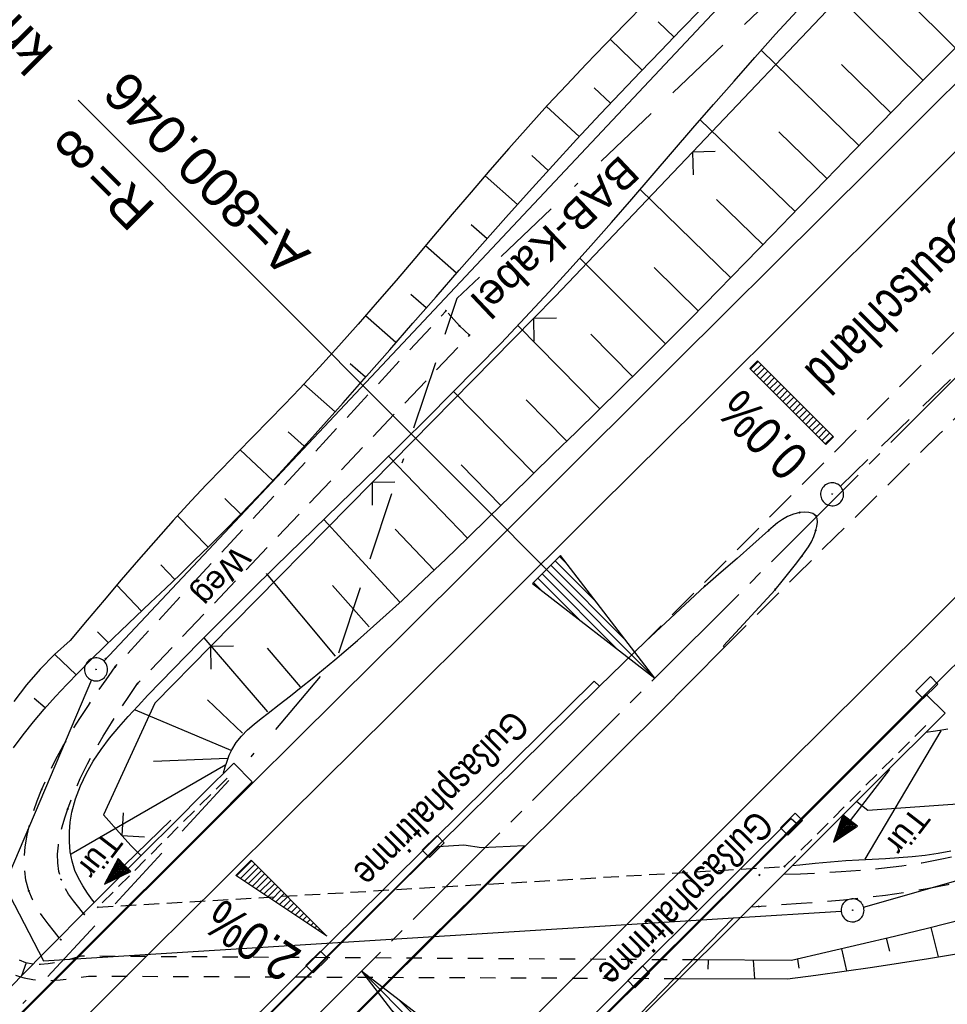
# Model space of a CAD drawing. Extents: x 510908 to 511586, y 472554 to 473315.
# Tile 19 of 34: x 511215 to 511275, y 472963 to 473027. Entities that reach past the tile are written whole.
import ezdxf
from ezdxf.enums import TextEntityAlignment as Align

# ---------------------------------------------------------------- set-up
doc = ezdxf.new("R2010")
doc.units = 0
doc.header["$LTSCALE"] = 10
doc.header["$MEASUREMENT"] = 0
for name, pattern in [('ACAD_ISO16W100', [73, 15, -6.5, 15, -6.5, 15, -7, 1, -7]), ('ACHSE', [5.5, 4, -0.5, 0.5, -0.5]), ('LT00', [0]), ('LT01', [0.2, 0.1, -0.1]), ('LT11', [0.3, 0.2, -0.1]), ('LT17', [0.15, 0.1, -0.05]), ('STRICHLINIE2', [0.375, 0.25, -0.125])]:
    doc.linetypes.add(name, pattern=pattern)
doc.layers.get('0').update_dxf_attribs({"linetype": 'LT00'})
for name, color, linetype in [('-AX-020', 250, 'ACHSE'), ('-EL-020', 250, 'LT00'), ('-Haltung', 182, 'STRICHLINIE2'), ('-QUE-20W', 11, 'LT00'), ('BAB-KABEL', 220, 'ACAD_ISO16W100'), ('BAB-KABEL_TEXT', 221, 'Continuous'), ('BRD', 255, 'Continuous'), ('DFK_AB_L', 21, 'LT00'), ('DFK_AB_P', 7, 'LT00'), ('DFK_KATASTER', 250, 'LT00'), ('DFK_TOPO-SYM', 252, 'LT00'), ('FELDWEG_TEXT', 1, 'Continuous'), ('MITTELSTREIFEN-Ü_LINIE', 250, 'LT11'), ('RINNE_TEXT', 11, 'Continuous'), ('TOR_TEXT', 11, 'Continuous'), ('V93_AFBR_BAB', 250, 'LT00'), ('V93_BOESCH', 250, 'LT00'), ('V93_BOSCHUNG', 250, 'LT00'), ('V93_BR_KAPPE', 30, 'LT00'), ('V93_BR_WID', 30, 'LT17'), ('V93_FELDWEG', 250, 'LT11'), ('V93_KA_PRUF', 182, 'LT00'), ('V93_LD_MARK', 250, 'LT00'), ('V93_MSUE', 1, 'LT00'), ('V93_PARK_MS', 1, 'LT00'), ('V93_RINNE', 182, 'LT00'), ('V93_SINKK', 182, 'LT00'), ('V93_TOR', 10, 'LT00'), ('V93_VERDECKT', 253, 'LT00'), ('V93_ZAUN', 40, 'LT00')]:
    doc.layers.add(name, color=color, linetype=linetype)
doc.styles.add('Arial', font='ARIAL.TTF')
doc.styles.add('Beschrift', font='ARIAL.TTF')

# ---------------------------------------------------------------- blocks, each defined once
blk = doc.blocks.new('SYMB7301')
at = {"color": 0, "linetype": 'ByBlock'}
for p, q in [((-0.128693, 0), (0, 0.128693)), ((0, -0.128693), (-0.128693, 0)), ((0, 0.128693), (0.128693, 0)), ((0.128693, 0), (0, -0.128693)), ((0.000059, -0.009738), (0.000059, 0.009897)), ((-0.00901, -0.004339), (-0.002225, -0.009749))]:
    blk.add_line(p, q, dxfattribs=at)
for points in [[(-0.002225, 0.009749), (-0.00901, 0.004339), (-0.00901, -0.004339)], [(0.01, 0), (0.006235, 0.007818), (-0.002225, 0.009749)], [(-0.002225, -0.009749), (0.006235, -0.007818), (0.01, 0)]]:
    blk.add_lwpolyline(points, dxfattribs=at)
blk = doc.blocks.new('SYMB0003')
at = {"color": 0, "linetype": 'ByBlock'}
for p, q in [((-0.015712, 0), (0.010166, 0.012015)), ((0, -0.021257), (-0.015712, 0)), ((0.010166, 0.012015), (0, -0.021257))]:
    blk.add_line(p, q, dxfattribs=at)
for points in [[(-0.031395, 0.499013), (-0.093691, 0.491144), (-0.154509, 0.475528), (-0.21289, 0.452414), (-0.267913, 0.422164), (-0.318712, 0.385257), (-0.364484, 0.342274), (-0.404509, 0.293893), (-0.438154, 0.240877), (-0.464888, 0.184062), (-0.484292, 0.124345), (-0.496058, 0.062667), (-0.5, 0)], [(0.5, 0), (0.496057, 0.062667), (0.484292, 0.124345), (0.464888, 0.184062), (0.438153, 0.240877), (0.404509, 0.293893), (0.364484, 0.342274), (0.318712, 0.385257), (0.267913, 0.422164), (0.21289, 0.452414), (0.154509, 0.475528), (0.093691, 0.491144), (0.031395, 0.499013), (-0.031395, 0.499013)], [(-0.5, 0), (-0.496058, -0.062667), (-0.484292, -0.124345), (-0.464888, -0.184062), (-0.438154, -0.240877), (-0.404509, -0.293893), (-0.364485, -0.342274), (-0.318712, -0.385257), (-0.267914, -0.422164), (-0.21289, -0.452414), (-0.154509, -0.475529), (-0.093691, -0.491144), (-0.031395, -0.499014), (0.031395, -0.499014)], [(0.031395, -0.499014), (0.093691, -0.491144), (0.154509, -0.475529), (0.21289, -0.452414), (0.267914, -0.422164), (0.318712, -0.385257), (0.364485, -0.342274), (0.404509, -0.293893), (0.438154, -0.240877), (0.464889, -0.184062), (0.484292, -0.124345), (0.496058, -0.062667), (0.5, 0)]]:
    blk.add_lwpolyline(points, dxfattribs=at)
blk = doc.blocks.new('SYMB0018')
at = {"color": 0, "linetype": 'ByBlock'}
for p, q in [((1, 0.13), (0, 0)), ((0.615385, 0.08), (1, 0.08)), ((0.923077, 0.12), (1, 0.12)), ((0.000669, 0), (1, 0)), ((0.307692, 0.04), (1, 0.04)), ((0.307692, -0.04), (1, -0.04)), ((0.615385, -0.08), (1, -0.08)), ((0.923077, -0.12), (1, -0.12))]:
    blk.add_line(p, q, dxfattribs=at)
blk.add_lwpolyline([(0, 0), (1, -0.13), (1, 0.13)], dxfattribs=at)
blk = doc.blocks.new('SYMB0011')
at = {"color": 0, "linetype": 'ByBlock'}
for p, q in [((0.5, 0), (-0.5, 0)), ((0, 0.5), (0, -0.5))]:
    blk.add_line(p, q, dxfattribs=at)
blk = doc.blocks.new('SYMB0070')
at = {"color": 0, "linetype": 'ByBlock'}
for p, q in [((-0.5, 0), (0.2, 0)), ((0.5, 0), (0.2, 0.1)), ((0.2, 0.1), (0.2, 0)), ((0.468, 0), (0.21, 0.086)), ((0.21, 0.086), (0.21, -0.086)), ((0.21, -0.086), (0.468, 0)), ((0.22, -0.072), (0.437, 0)), ((0.23, -0.058), (0.405, 0)), ((0.24, -0.045), (0.374, 0)), ((0.342, 0), (0.25, 0.031)), ((0.25, 0.031), (0.25, -0.031)), ((0.25, -0.031), (0.342, 0)), ((0.26, -0.017), (0.31, 0)), ((0.27, -0.003), (0.279, 0))]:
    blk.add_line(p, q, dxfattribs=at)
for points in [[(0.2, 0), (0.2, -0.1), (0.5, 0)], [(0.437, 0), (0.22, 0.072), (0.22, -0.072)], [(0.405, 0), (0.23, 0.058), (0.23, -0.058)], [(0.374, 0), (0.24, 0.045), (0.24, -0.045)], [(0.31, 0), (0.26, 0.017), (0.26, -0.017)], [(0.279, 0), (0.27, 0.003), (0.27, -0.003)]]:
    blk.add_lwpolyline(points, dxfattribs=at)
blk = doc.blocks.new('SYMB0024')
at = {"color": 0, "linetype": 'ByBlock'}
for p, q in [((-0.5, 0.5), (0, 0)), ((0, 0), (0.5, 0.5))]:
    blk.add_line(p, q, dxfattribs=at)
blk = doc.blocks.new('SYMB0652')
at = {"color": 0, "linetype": 'ByBlock'}
blk.add_lwpolyline([(-0.15, -0.075), (0.15, -0.075), (0.15, 0.075), (-0.15, 0.075), (-0.15, -0.075)], dxfattribs=at)

msp = doc.modelspace()

# ---------------------------------------------------------------- linework, layer by layer
at = {"layer": '-AX-020', "ltscale": 0.2, "flags": 128}
msp.add_lwpolyline([(511480.547, 473221.704), (511477.572, 473218.186), (511475.548, 473215.811), (511467.291, 473206.202), (511458.976, 473196.642), (511450.605, 473187.132), (511442.182, 473177.667), (511433.709, 473168.249), (511425.188, 473158.872), (511416.622, 473149.537), (511408.014, 473140.241), (511399.365, 473130.982), (511390.679, 473121.758), (511381.958, 473112.568), (511373.205, 473103.409), (511364.421, 473094.278), (511355.61, 473085.175), (511346.772, 473076.096), (511337.912, 473067.039), (511329.031, 473058.003), (511320.132, 473048.986), (511311.216, 473039.984), (511302.286, 473030.997), (511293.345, 473022.02), (511284.394, 473013.053), (511275.436, 473004.094), (511266.473, 472995.139), (511255.909, 472984.591), (511236.789, 472965.502), (511230.177, 472958.9), (511223.567, 472952.294), (511216.964, 472945.683), (511210.368, 472939.063), (511203.785, 472932.433), (511197.215, 472925.788), (511190.663, 472919.125), (511184.131, 472912.443), (511177.622, 472905.739), (511171.139, 472899.01), (511164.685, 472892.252), (511158.263, 472885.464), (511151.877, 472878.643), (511145.529, 472871.786), (511139.222, 472864.891), (511132.96, 472857.955), (511126.746, 472850.976), (511120.583, 472843.952), (511114.476, 472836.881), (511109.32, 472830.82), (511103.322, 472823.655), (511097.386, 472816.438), (511091.511, 472809.171), (511085.699, 472801.854), (511079.95, 472794.488), (511074.265, 472787.072), (511068.642, 472779.609), (511063.084, 472772.097), (511057.591, 472764.538), (511052.162, 472756.933), (511046.799, 472749.281), (511041.501, 472741.584), (511036.27, 472733.841), (511031.105, 472726.054), (511026.007, 472718.223), (511020.976, 472710.349), (511016.012, 472702.431), (511011.117, 472694.472), (511006.29, 472686.471), (511001.532, 472678.429), (510996.842, 472670.347), (510992.818, 472663.272)], dxfattribs=at)
at = {"layer": '-EL-020'}
msp.add_line((511252.376, 472988.129), (511218.314, 473022.247), dxfattribs=at)
at = {"layer": '-Haltung'}
msp.add_line((511267.996, 472997.095), (511295.284, 473023.569), dxfattribs=at)
at = {"layer": '-QUE-20W'}
for p, q in [((511262.628, 473005.226), (511262.132, 473004.731)), ((511262.344, 473004.519), (511262.84, 473005.014)), ((511263.052, 473004.801), (511262.556, 473004.307)), ((511262.768, 473004.094), (511263.264, 473004.589)), ((511263.476, 473004.377), (511262.98, 473003.882)), ((511263.192, 473003.67), (511263.688, 473004.165)), ((511263.9, 473003.952), (511263.404, 473003.458)), ((511263.616, 473003.246), (511264.112, 473003.74)), ((511264.324, 473003.528), (511263.829, 473003.033)), ((511264.041, 473002.821), (511264.536, 473003.316)), ((511264.748, 473003.104), (511264.253, 473002.609)), ((511264.465, 473002.397), (511264.96, 473002.891)), ((511265.172, 473002.679), (511264.677, 473002.184)), ((511264.889, 473001.972), (511265.384, 473002.467)), ((511265.596, 473002.255), (511265.101, 473001.76)), ((511265.313, 473001.548), (511265.808, 473002.042)), ((511266.02, 473001.83), (511265.525, 473001.335)), ((511265.737, 473001.123), (511266.232, 473001.618)), ((511266.444, 473001.406), (511265.949, 473000.911)), ((511266.161, 473000.699), (511266.656, 473001.193)), ((511266.868, 473000.981), (511266.373, 473000.486)), ((511266.585, 473000.274), (511267.08, 473000.769)), ((511267.292, 473000.557), (511266.797, 473000.062)), ((511267.009, 472999.85), (511267.504, 473000.344)), ((511229.622, 472972.682), (511228.639, 472971.7)), ((511228.894, 472971.53), (511229.834, 472972.469)), ((511230.046, 472972.257), (511229.148, 472971.36)), ((511229.402, 472971.191), (511230.258, 472972.045)), ((511230.47, 472971.832), (511229.657, 472971.021)), ((511229.911, 472970.851), (511230.682, 472971.62)), ((511230.894, 472971.408), (511230.166, 472970.681)), ((511230.42, 472970.511), (511231.106, 472971.195)), ((511231.318, 472970.983), (511230.675, 472970.341)), ((511230.929, 472970.171), (511231.53, 472970.771)), ((511231.742, 472970.558), (511231.183, 472970.001)), ((511231.438, 472969.831), (511231.954, 472970.346)), ((511232.166, 472970.134), (511231.692, 472969.661)), ((511231.947, 472969.491), (511232.377, 472969.922)), ((511232.589, 472969.709), (511232.201, 472969.321)), ((511232.455, 472969.152), (511232.801, 472969.497)), ((511233.013, 472969.285), (511232.71, 472968.982)), ((511232.964, 472968.812), (511233.225, 472969.072)), ((511233.437, 472968.86), (511233.219, 472968.642)), ((511233.473, 472968.472), (511233.649, 472968.648)), ((511233.861, 472968.435), (511233.728, 472968.302)), ((511233.982, 472968.132), (511234.073, 472968.223)), ((511234.285, 472968.011), (511234.236, 472967.962)), ((511234.491, 472967.792), (511234.497, 472967.798))]:
    msp.add_line(p, q, dxfattribs=at)
for points in [[(511262.1, 473004.764), (511262.595, 473005.258), (511267.542, 473000.306), (511267.047, 472999.811), (511262.1, 473004.764)], [(511228.592, 472971.732), (511229.583, 472972.721), (511234.528, 472967.767), (511228.592, 472971.732)]]:
    msp.add_lwpolyline(points, dxfattribs=at)
at = {"layer": 'BAB-KABEL', "ltscale": 0.03, "flags": 128}
msp.add_lwpolyline([(511460.403, 473237.199), (511450.631, 473224.7), (511393.065, 473164.53), (511363.017, 473132.866), (511308.517, 473076.446), (511275.572, 473040.359), (511243.006, 473009.331), (511235.22, 472986.054), (511231.03, 472981.056), (511075.99, 472813.106), (511070.243, 472807.304), (511057.801, 472797.513), (511038.028, 472769.96), (511010.695, 472730.526), (510983.876, 472687.185), (510977.212, 472675.277)], dxfattribs=at)
at = {"layer": 'DFK_AB_L'}
for p, q in [((511318.116, 473090.053), (511219.994, 472985.706)), ((511219.187, 472984.47), (511213.794, 472971.801)), ((511269.511, 472969.666), (511290.249, 472975.594)), ((511213.845, 472970.444), (511216.06, 472966.17)), ((511261.03, 472968.98), (511268.042, 472969.414)), ((511216.06, 472966.17), (511261.03, 472968.98))]:
    msp.add_line(p, q, dxfattribs=at)
at = {"layer": 'DFK_KATASTER'}
msp.add_line((511261.03, 472968.98), (511195.05, 472901.08), dxfattribs=at)
at = {"layer": 'MITTELSTREIFEN-Ü_LINIE', "flags": 128}
for points in [[(511359.822, 473092.378), (511346.747, 473078.92), (511332.503, 473064.433), (511315.065, 473046.86), (511298.292, 473030.033), (511281.561, 473013.296), (511255.324, 472987.003)], [(511260.453, 472986.6), (511261.621, 472987.781), (511262.79, 472988.961), (511263.963, 472990.137), (511265.206, 472991.372), (511266.452, 472992.603), (511267.701, 472993.832), (511271.071, 472997.156), (511274.436, 473000.486), (511277.795, 473003.821), (511281.151, 473007.16), (511284.504, 473010.502), (511287.902, 473013.893), (511291.298, 473017.285), (511294.693, 473020.677), (511298.089, 473024.07), (511301.486, 473027.461), (511304.281, 473030.25), (511307.076, 473033.038), (511309.87, 473035.828), (511312.662, 473038.621), (511315.449, 473041.417), (511318.232, 473044.218), (511320.713, 473046.725), (511323.19, 473049.235), (511325.664, 473051.747), (511328.138, 473054.261), (511330.611, 473056.775), (511333.086, 473059.287), (511335.564, 473061.796), (511337.624, 473063.878), (511339.685, 473065.959), (511341.745, 473068.041), (511343.801, 473070.127), (511345.851, 473072.219), (511347.893, 473074.319), (511349.925, 473076.429), (511351.34, 473077.911), (511352.751, 473079.397), (511354.163, 473080.882), (511355.576, 473082.366), (511356.995, 473083.844), (511358.422, 473085.314), (511359.859, 473086.773), (511361.31, 473088.219), (511362.778, 473089.648)]]:
    msp.add_lwpolyline(points, dxfattribs=at)
at = {"layer": 'V93_AFBR_BAB'}
for p, q in [((511255.324, 472987.003), (511259.153, 472990.577)), ((511265.144, 472975.132), (511273.557, 472983.566))]:
    msp.add_line(p, q, dxfattribs=at)
for points in [[(511229.736, 472977.803), (511232.509, 472980.55), (511235.281, 472983.298), (511239.683, 472987.67), (511244.081, 472992.046), (511248.476, 472996.425), (511251.415, 472999.357), (511254.354, 473002.288), (511257.294, 473005.218), (511260.501, 473008.409), (511263.71, 473011.598), (511266.92, 473014.786), (511270.128, 473017.975), (511273.335, 473021.166), (511276.687, 473024.508), (511280.036, 473027.852), (511283.382, 473031.199), (511286.728, 473034.547), (511290.073, 473037.895), (511293.544, 473041.37), (511297.015, 473044.845), (511300.484, 473048.322), (511303.951, 473051.801), (511307.414, 473055.284)], [(511307.26, 473016.696), (511304.8, 473014.229), (511302.337, 473011.766), (511299.869, 473009.308), (511297.396, 473006.855), (511294.915, 473004.41), (511292.427, 473001.972), (511290.368, 472999.968), (511288.305, 472997.968), (511286.24, 472995.97), (511284.174, 472993.972), (511282.111, 472991.973), (511280.051, 472989.97), (511277.996, 472987.961), (511275.95, 472985.944), (511274.753, 472984.756), (511273.557, 472983.566)], [(511260.453, 472986.6), (511260.372, 472986.689), (511263.748, 472990.35)], [(511247.474, 472973.653), (511249.644, 472975.804), (511251.812, 472977.957), (511253.978, 472980.112), (511256.141, 472982.27), (511258.3, 472984.432), (511260.453, 472986.6)], [(511177.496, 472925), (511180.776, 472928.371), (511184.061, 472931.738), (511187.35, 472935.1), (511190.641, 472938.46), (511193.936, 472941.817), (511197.268, 472945.208), (511200.604, 472948.595), (511203.943, 472951.979), (511207.288, 472955.356), (511210.64, 472958.728), (511213.311, 472961.405), (511215.986, 472964.078), (511218.663, 472966.75), (511221.341, 472969.42), (511224.018, 472972.091), (511226.878, 472974.947), (511229.736, 472977.803)], [(511199.494, 472925.454), (511204.983, 472931.042), (511209.016, 472935.133), (511213.056, 472939.217), (511217.101, 472943.296), (511221.15, 472947.371), (511225.767, 472952.007), (511230.389, 472956.637), (511235.018, 472961.261), (511238.129, 472964.362), (511241.243, 472967.46), (511244.358, 472970.557), (511247.474, 472973.653)]]:
    msp.add_lwpolyline(points, dxfattribs=at)
at = {"layer": 'V93_AFBR_BAB', "color": 2}
msp.add_lwpolyline([(511255.324, 472987.003), (511252.294, 472984.077)], dxfattribs=at)
at = {"layer": 'V93_BOESCH'}
for points in [[(511255.248, 473028.533), (511253.966, 473027.223), (511252.689, 473025.91), (511251.419, 473024.59), (511250.159, 473023.26), (511248.914, 473021.918), (511247.647, 473020.52), (511246.394, 473019.108), (511245.154, 473017.686), (511243.924, 473016.256), (511242.699, 473014.821), (511241.478, 473013.384), (511240.257, 473011.946), (511239.033, 473010.512), (511237.803, 473009.083), (511236.564, 473007.662), (511235.314, 473006.252), (511234.048, 473004.856), (511232.765, 473003.475), (511231.76, 473002.421), (511230.746, 473001.375), (511229.727, 473000.333), (511228.708, 472999.292), (511227.691, 472998.249), (511226.681, 472997.199), (511225.681, 472996.14), (511224.517, 472994.873), (511223.37, 472993.591), (511222.237, 472992.296), (511221.115, 472990.991), (511220.002, 472989.678), (511218.895, 472988.359), (511217.79, 472987.038), (511216.781, 472986.135), (511215.831, 472985.17), (511214.944, 472984.145), (511214.126, 472983.066)], [(511214.108, 472980.044), (511214.733, 472980.906), (511215.401, 472981.75), (511216.104, 472982.579), (511216.834, 472983.391), (511217.583, 472984.186), (511218.342, 472984.966), (511219.104, 472985.73), (511220.099, 472986.708), (511221.086, 472987.664), (511222.065, 472988.602), (511223.036, 472989.526), (511223.999, 472990.442), (511224.956, 472991.355), (511225.906, 472992.269), (511226.849, 472993.189), (511227.785, 472994.119), (511228.922, 472995.277), (511230.051, 472996.455), (511231.172, 472997.65), (511232.285, 472998.859), (511233.392, 473000.079), (511234.493, 473001.307), (511235.588, 473002.539), (511237.111, 473004.265), (511238.626, 473005.992), (511240.137, 473007.72), (511241.646, 473009.446), (511243.156, 473011.169), (511244.668, 473012.888), (511246.185, 473014.601), (511247.71, 473016.307), (511249.245, 473018.004), (511250.793, 473019.691), (511252.357, 473021.366), (511253.66, 473022.739), (511254.971, 473024.106), (511256.289, 473025.469), (511257.608, 473026.831), (511258.926, 473028.194)], [(511219.373, 472969.971), (511219.258, 472970.122), (511218.923, 472970.585), (511218.611, 472971.059), (511218.335, 472971.548), (511218.106, 472972.058), (511217.917, 472972.658), (511217.797, 472973.282), (511217.741, 472973.922), (511217.745, 472974.569), (511217.803, 472975.215), (511217.91, 472975.849), (511218.143, 472976.731), (511218.458, 472977.578), (511218.847, 472978.392), (511219.3, 472979.177), (511219.809, 472979.937), (511220.364, 472980.674), (511220.957, 472981.394), (511221.577, 472982.098), (511222.216, 472982.791), (511222.865, 472983.476), (511224.526, 472985.2), (511226.189, 472986.898), (511227.854, 472988.572), (511229.518, 472990.227), (511231.182, 472991.865), (511232.843, 472993.491), (511234.499, 472995.106), (511236.151, 472996.716), (511237.797, 472998.322), (511239.434, 472999.929), (511241.063, 473001.54), (511242.681, 473003.158), (511244.288, 473004.786), (511245.881, 473006.428), (511247.461, 473008.087), (511249.024, 473009.767), (511250.382, 473011.258), (511251.729, 473012.764), (511253.068, 473014.284), (511254.401, 473015.812), (511255.73, 473017.348), (511257.059, 473018.888), (511258.39, 473020.429), (511259.724, 473021.968), (511261.064, 473023.502), (511262.414, 473025.029), (511263.774, 473026.545), (511265.148, 473028.048)], [(511227.797, 472978.413), (511227.905, 472978.805), (511228.022, 472979.191), (511228.158, 472979.566), (511228.322, 472979.924), (511228.61, 472980.39), (511228.958, 472980.819), (511229.354, 472981.218), (511229.782, 472981.594), (511230.232, 472981.954), (511230.688, 472982.304), (511231.424, 472982.869), (511232.147, 472983.43), (511232.86, 472983.992), (511233.565, 472984.558), (511235.055, 472985.79), (511236.527, 472987.054), (511237.982, 472988.345), (511239.423, 472989.659), (511240.852, 472990.993), (511242.271, 472992.342), (511243.682, 472993.702), (511245.087, 472995.07), (511246.487, 472996.441), (511247.886, 472997.812), (511249.326, 472999.22), (511250.766, 473000.626), (511252.203, 473002.032), (511253.637, 473003.438), (511255.066, 473004.849), (511256.489, 473006.265), (511258.269, 473008.056), (511260.041, 473009.857), (511261.805, 473011.665), (511263.566, 473013.479), (511265.324, 473015.295), (511267.083, 473017.112), (511268.844, 473018.926), (511270.61, 473020.736), (511272.382, 473022.539), (511274.194, 473024.365), (511276.015, 473026.182)], [(511275.01, 472981.276), (511274.611, 472981.191), (511274.197, 472981.131), (511273.566, 472981.059)], [(511306.762, 472979.434), (511305.396, 472978.836), (511304.02, 472978.255), (511302.639, 472977.688), (511301.255, 472977.13), (511299.252, 472976.333), (511297.248, 472975.551), (511295.241, 472974.788), (511293.23, 472974.045), (511291.211, 472973.328), (511289.184, 472972.639), (511287.008, 472971.938), (511284.821, 472971.269), (511282.624, 472970.63), (511280.418, 472970.018), (511278.204, 472969.428), (511275.983, 472968.858), (511273.757, 472968.305), (511271.526, 472967.764), (511269.292, 472967.234), (511267.055, 472966.71), (511264.817, 472966.19), (511258.716, 472966.227)], [(511275.204, 472973.312), (511274.368, 472973.157), (511273.521, 472973.038), (511272.667, 472972.947), (511271.806, 472972.877), (511270.942, 472972.823), (511270.075, 472972.775), (511269.209, 472972.729), (511268.346, 472972.676), (511267.344, 472972.6), (511266.347, 472972.511), (511265.353, 472972.413), (511264.863, 472972.362)], [(511215.366, 472965.947), (511214.911, 472966.037), (511214.487, 472966.208)], [(511257.507, 472965.021), (511264.551, 472964.993), (511266.397, 472965.243), (511268.241, 472965.497), (511270.082, 472965.758), (511271.919, 472966.032), (511273.751, 472966.32), (511275.575, 472966.629)], [(511214.238, 472965.234), (511214.555, 472965.132)]]:
    msp.add_lwpolyline(points, dxfattribs=at)
at = {"layer": 'V93_BOSCHUNG'}
for p, q in [((511273.382, 473023.548), (511266.928, 473029.946)), ((511275.484, 473025.654), (511272.261, 473028.883)), ((511257.158, 473026.366), (511256.123, 473027.368)), ((511255.077, 473024.216), (511252.988, 473026.218)), ((511269.202, 473019.295), (511262.836, 473025.503)), ((511271.282, 473021.422), (511268.076, 473024.584)), ((511253.008, 473022.054), (511251.956, 473023.052)), ((511250.966, 473019.877), (511248.847, 473021.845)), ((511265.043, 473015.004), (511258.857, 473020.969)), ((511267.121, 473017.151), (511263.98, 473020.197)), ((511248.948, 473017.677), (511247.89, 473018.64)), ((511246.95, 473015.459), (511244.848, 473017.332)), ((511260.847, 473010.682), (511254.945, 473016.44)), ((511262.947, 473012.841), (511259.924, 473015.773)), ((511244.963, 473013.222), (511243.927, 473014.135)), ((511242.981, 473010.97), (511240.949, 473012.761)), ((511256.6, 473006.376), (511251.012, 473011.96)), ((511258.73, 473008.523), (511255.859, 473011.357)), ((511241.005, 473008.713), (511240.004, 473009.595)), ((511239.03, 473006.454), (511237.042, 473008.207)), ((511252.308, 473002.134), (511246.969, 473007.567)), ((511254.456, 473004.245), (511251.733, 473006.999)), ((511237.052, 473004.199), (511236.052, 473005.08)), ((511235.061, 473001.945), (511233.028, 473003.756)), ((511248.017, 472997.94), (511242.786, 473003.263)), ((511250.162, 473000.037), (511247.526, 473002.72)), ((511233.049, 472999.7), (511232.006, 473000.649)), ((511231.007, 472997.472), (511228.88, 472999.468)), ((511243.702, 472993.721), (511238.552, 472999.062)), ((511245.866, 472995.832), (511243.269, 472998.492)), ((511228.92, 472995.275), (511227.866, 472996.306)), ((511226.786, 472993.127), (511224.785, 472995.168)), ((511239.29, 472989.536), (511234.317, 472994.928)), ((511241.513, 472991.618), (511238.973, 472994.304)), ((511224.613, 472991.027), (511223.705, 472991.983)), ((511235.086, 472986.017), (511230.58, 472991.412)), ((511222.44, 472988.959), (511220.828, 472990.654)), ((511237.292, 472987.924), (511234.896, 472990.625)), ((511220.284, 472986.888), (511219.58, 472987.612)), ((511230.675, 472982.39), (511226.522, 472987.211)), ((511218.178, 472984.8), (511216.783, 472986.137)), ((511232.806, 472984.035), (511230.663, 472986.54)), ((511216.171, 472982.654), (511215.451, 472983.266)), ((511229.03, 472981.007), (511226.746, 472983.183)), ((511228.282, 472979.885), (511222.047, 472982.511)), ((511274.539, 472981.157), (511269.595, 472972.785)), ((511227.945, 472978.951), (511217.85, 472973.118)), ((511228.057, 472979.362), (511223.222, 472979.154)), ((511273.892, 472968.338), (511274.374, 472966.423)), ((511270.987, 472967.636), (511271.188, 472966.793)), ((511268.073, 472966.948), (511268.406, 472965.52)), ((511259.368, 472966.223), (511259.365, 472965.618)), ((511262.322, 472966.205), (511262.407, 472965.001)), ((511265.2, 472966.279), (511265.286, 472965.691)), ((511214.922, 472966.034), (511214.612, 472965.19))]:
    msp.add_line(p, q, dxfattribs=at)
at = {"layer": 'V93_BR_KAPPE'}
for p, q in [((511273.619, 472983.512), (511274.824, 472982.317)), ((511228.459, 472979.051), (511229.659, 472977.825))]:
    msp.add_line(p, q, dxfattribs=at)
for points in [[(511216.774, 472926.595), (511220.873, 472930.739), (511224.977, 472934.876), (511229.087, 472939.009), (511235.827, 472945.769), (511242.578, 472952.519), (511245.848, 472955.782), (511249.119, 472959.044), (511252.391, 472962.305), (511255.662, 472965.567), (511260.154, 472970.051), (511264.643, 472974.537), (511269.132, 472979.024), (511273.619, 472983.512)], [(511274.824, 472982.317), (511270.352, 472977.847), (511265.88, 472973.377), (511261.405, 472968.91), (511256.929, 472964.444), (511253.596, 472961.122), (511250.262, 472957.801), (511246.929, 472954.478), (511243.599, 472951.153), (511240.274, 472947.827), (511236.953, 472944.497), (511233.634, 472941.165), (511230.317, 472937.83), (511226.988, 472934.479), (511223.661, 472931.126), (511220.338, 472927.769), (511217.019, 472924.408)], [(511176.182, 472926.17), (511179.491, 472929.579), (511182.804, 472932.984), (511186.121, 472936.384), (511189.445, 472939.778), (511192.774, 472943.167), (511196.081, 472946.521), (511199.394, 472949.869), (511202.71, 472953.213), (511206.029, 472956.555), (511209.349, 472959.896), (511212.679, 472963.246), (511216.011, 472966.596), (511219.345, 472969.942), (511222.683, 472973.285), (511224.607, 472975.208), (511226.533, 472977.13), (511228.459, 472979.051)], [(511229.659, 472977.825), (511226.834, 472974.998), (511224.008, 472972.173), (511221.335, 472969.504), (511218.661, 472966.835), (511215.987, 472964.166), (511213.315, 472961.496), (511210.645, 472958.823), (511205.045, 472953.194), (511199.46, 472947.55), (511193.891, 472941.891), (511190.604, 472938.537), (511187.322, 472935.179), (511184.043, 472931.818), (511180.768, 472928.453), (511177.495, 472925.085)], [(511241.774, 472973.607), (511239.331, 472971.18), (511236.889, 472968.752), (511234.448, 472966.323), (511232.009, 472963.892), (511228.562, 472960.449), (511225.12, 472957.001), (511221.682, 472953.549), (511218.247, 472950.094), (511210.181, 472941.957), (511202.131, 472933.803), (511198.026, 472929.632), (511193.926, 472925.455)], [(511199.461, 472925.495), (511204.952, 472931.086), (511208.17, 472934.35), (511211.393, 472937.61), (511214.619, 472940.866), (511217.848, 472944.12), (511221.079, 472947.371), (511224.546, 472950.856), (511228.015, 472954.338), (511231.487, 472957.817), (511234.963, 472961.292), (511238.07, 472964.39), (511241.179, 472967.485), (511244.291, 472970.578), (511247.403, 472973.67)], [(511247.403, 472973.67), (511244.605, 472973.531), (511243.443, 472973.714), (511241.774, 472973.607)]]:
    msp.add_lwpolyline(points, dxfattribs=at)
at = {"layer": 'V93_BR_WID'}
msp.add_lwpolyline([(511228.018, 472978.072), (511219.605, 472969.665), (511264.361, 472972.31), (511273.892, 472981.833)], dxfattribs=at)
at = {"layer": 'V93_FELDWEG', "flags": 128}
for points in [[(511264.307, 472971.807), (511265.388, 472971.846), (511266.717, 472971.906), (511268.044, 472971.982), (511269.367, 472972.08), (511270.686, 472972.206), (511272, 472972.365), (511273.307, 472972.563), (511274.609, 472972.806), (511275.902, 472973.098), (511277.288, 472973.474), (511278.66, 472973.913), (511280.012, 472974.415), (511281.341, 472974.977), (511282.641, 472975.599), (511283.907, 472976.279), (511285.136, 472977.017), (511286.323, 472977.81), (511287.459, 472978.653), (511288.551, 472979.546), (511289.606, 472980.484), (511290.625, 472981.463), (511291.614, 472982.476), (511292.577, 472983.521), (511293.517, 472984.593), (511294.439, 472985.686), (511295.346, 472986.797), (511296.242, 472987.92), (511297.133, 472989.051), (511298.02, 472990.185), (511298.91, 472991.318), (511299.805, 472992.445), (511300.71, 472993.561), (511301.629, 472994.662), (511302.787, 472995.996), (511303.969, 472997.304), (511305.172, 472998.588), (511306.394, 472999.851), (511307.63, 473001.099), (511308.879, 473002.332), (511310.137, 473003.556), (511311.401, 473004.774), (511312.669, 473005.988), (511315.15, 473008.364), (511317.633, 473010.739), (511320.12, 473013.112), (511322.61, 473015.482), (511325.106, 473017.847), (511327.607, 473020.207), (511330.116, 473022.559), (511332.634, 473024.901), (511335.16, 473027.234), (511338.573, 473030.35), (511342.003, 473033.447), (511345.45, 473036.524), (511348.913, 473039.583), (511352.391, 473042.625), (511355.883, 473045.652), (511359.387, 473048.665), (511362.904, 473051.664), (511366.432, 473054.652), (511368.204, 473056.146), (511369.977, 473057.641), (511371.747, 473059.137), (511373.513, 473060.639), (511375.272, 473062.148), (511377.022, 473063.667), (511378.76, 473065.198), (511380.484, 473066.745), (511382.192, 473068.308), (511383.923, 473069.932), (511385.632, 473071.578), (511387.318, 473073.248), (511388.978, 473074.945), (511390.609, 473076.671), (511392.211, 473078.426), (511393.78, 473080.212), (511395.316, 473082.032), (511396.814, 473083.888), (511398.275, 473085.78), (511398.988, 473086.736), (511399.696, 473087.696), (511400.405, 473088.654), (511401.119, 473089.605), (511401.845, 473090.544), (511402.586, 473091.464), (511403.349, 473092.361), (511404.139, 473093.228), (511404.961, 473094.06), (511405.875, 473094.903), (511406.827, 473095.706), (511407.811, 473096.473), (511408.824, 473097.21), (511409.86, 473097.921), (511410.915, 473098.613), (511411.984, 473099.29), (511413.063, 473099.958), (511414.147, 473100.622), (511415.232, 473101.286), (511416.312, 473101.957), (511417.383, 473102.639), (511418.44, 473103.338), (511419.838, 473104.313), (511421.206, 473105.324), (511422.547, 473106.366), (511423.865, 473107.437), (511425.162, 473108.532), (511426.441, 473109.647), (511427.707, 473110.779), (511428.962, 473111.923), (511430.209, 473113.075), (511431.452, 473114.233), (511433.515, 473116.161), (511435.572, 473118.094), (511437.623, 473120.033), (511439.665, 473121.98), (511441.697, 473123.937), (511443.717, 473125.907), (511445.722, 473127.891), (511448.03, 473130.211), (511450.317, 473132.551), (511452.588, 473134.908), (511454.842, 473137.281), (511457.083, 473139.668), (511459.311, 473142.066), (511461.528, 473144.474), (511463.736, 473146.889), (511465.938, 473149.311), (511468.693, 473152.355), (511471.442, 473155.405), (511474.186, 473158.459), (511476.926, 473161.516), (511479.665, 473164.575), (511482.403, 473167.636), (511485.143, 473170.697), (511487.886, 473173.758), (511490.634, 473176.818), (511493.389, 473179.875), (511495.281, 473181.969), (511497.174, 473184.063), (511499.067, 473186.158), (511500.957, 473188.256), (511502.842, 473190.358), (511504.719, 473192.466), (511506.587, 473194.581), (511508.442, 473196.704), (511510.28, 473198.833)], [(511512.016, 473197.497), (511511.132, 473196.464), (511509.168, 473194.195), (511507.189, 473191.936), (511505.199, 473189.685), (511503.199, 473187.442), (511501.192, 473185.204), (511499.18, 473182.97), (511497.166, 473180.741), (511495.15, 473178.514), (511491.679, 473174.677), (511488.212, 473170.844), (511484.748, 473167.014), (511481.285, 473163.186), (511477.823, 473159.359), (511474.361, 473155.534), (511470.896, 473151.71), (511467.429, 473147.886), (511465.448, 473145.703), (511463.464, 473143.523), (511461.475, 473141.347), (511459.479, 473139.176), (511457.474, 473137.014), (511455.459, 473134.862), (511453.431, 473132.722), (511451.39, 473130.597), (511449.332, 473128.487), (511447.256, 473126.396), (511445.408, 473124.567), (511443.547, 473122.751), (511441.674, 473120.946), (511439.792, 473119.15), (511437.902, 473117.361), (511436.008, 473115.577), (511434.11, 473113.795), (511432.211, 473112.012), (511431.101, 473110.97), (511429.987, 473109.932), (511428.868, 473108.901), (511427.738, 473107.881), (511426.596, 473106.876), (511425.437, 473105.891), (511424.259, 473104.93), (511423.057, 473103.996), (511421.829, 473103.095), (511420.572, 473102.228), (511419.281, 473101.402), (511418.276, 473100.802), (511417.256, 473100.221), (511416.224, 473099.655), (511415.187, 473099.098), (511414.148, 473098.543), (511413.114, 473097.986), (511412.088, 473097.421), (511411.077, 473096.842), (511410.085, 473096.244), (511409.118, 473095.621), (511408.179, 473094.967), (511407.275, 473094.278), (511406.41, 473093.546), (511405.589, 473092.768), (511404.909, 473092.044), (511404.262, 473091.285), (511403.643, 473090.495), (511403.048, 473089.679), (511402.471, 473088.843), (511401.909, 473087.991), (511401.355, 473087.128), (511400.806, 473086.26), (511400.256, 473085.39), (511399.701, 473084.525), (511398.349, 473082.508), (511396.942, 473080.539), (511395.486, 473078.617), (511393.982, 473076.738), (511392.433, 473074.901), (511390.844, 473073.102), (511389.216, 473071.34), (511387.554, 473069.612), (511385.859, 473067.916), (511384.136, 473066.248), (511382.432, 473064.65), (511380.706, 473063.073), (511378.96, 473061.517), (511377.199, 473059.979), (511375.423, 473058.454), (511373.636, 473056.942), (511371.841, 473055.439), (511370.04, 473053.942), (511368.236, 473052.45), (511365.572, 473050.248), (511362.908, 473048.047), (511360.247, 473045.844), (511357.591, 473043.637), (511354.94, 473041.424), (511352.297, 473039.203), (511349.664, 473036.971), (511347.041, 473034.726), (511344.432, 473032.466), (511341.837, 473030.19), (511339.259, 473027.895), (511336.699, 473025.578), (511334.423, 473023.485), (511332.16, 473021.374), (511329.91, 473019.25), (511327.67, 473017.115), (511325.439, 473014.971), (511323.215, 473012.82), (511320.996, 473010.665), (511318.78, 473008.508), (511316.566, 473006.353), (511314.351, 473004.2), (511313.095, 473002.981), (511311.841, 473001.761), (511310.591, 473000.537), (511309.348, 472999.304), (511308.114, 472998.061), (511306.893, 472996.803), (511305.685, 472995.528), (511304.495, 472994.232), (511303.324, 472992.913), (511302.378, 472991.81), (511301.442, 472990.693), (511300.514, 472989.567), (511299.59, 472988.437), (511298.666, 472987.306), (511297.739, 472986.181), (511296.804, 472985.065), (511295.858, 472983.963), (511294.897, 472982.88), (511293.918, 472981.819), (511292.917, 472980.787), (511291.889, 472979.787), (511290.833, 472978.824), (511289.743, 472977.903), (511288.616, 472977.028), (511287.449, 472976.203), (511286.179, 472975.398), (511284.865, 472974.653), (511283.513, 472973.968), (511282.128, 472973.343), (511280.714, 472972.776), (511279.276, 472972.269), (511277.821, 472971.82), (511276.352, 472971.428), (511275.006, 472971.121), (511273.653, 472970.856), (511272.296, 472970.63), (511270.933, 472970.436), (511269.567, 472970.272), (511268.197, 472970.131), (511266.825, 472970.009), (511265.45, 472969.902), (511264.074, 472969.804), (511262.172, 472969.675)], [(511217.084, 472967.673), (511216.763, 472968.063), (511216.357, 472968.575), (511215.975, 472969.095), (511215.63, 472969.625), (511215.334, 472970.171), (511215.098, 472970.736), (511214.913, 472971.421), (511214.818, 472972.13), (511214.804, 472972.859), (511214.863, 472973.602), (511214.986, 472974.352), (511215.163, 472975.105), (511215.386, 472975.855), (511215.646, 472976.597), (511215.934, 472977.323), (511216.372, 472978.312), (511216.843, 472979.265), (511217.343, 472980.187), (511217.868, 472981.083), (511218.414, 472981.957), (511218.977, 472982.814), (511219.553, 472983.657), (511220.136, 472984.491), (511220.724, 472985.321), (511242.298, 473008.524)], [(511243.832, 473006.941), (511243.177, 473007.544), (511242.298, 473008.524)], [(511218.666, 472969.26), (511218.351, 472969.638), (511218.006, 472970.075), (511217.691, 472970.521), (511217.42, 472970.982), (511217.208, 472971.461), (511217.058, 472971.996), (511216.984, 472972.553), (511216.977, 472973.126), (511217.028, 472973.711), (511217.127, 472974.303), (511217.268, 472974.896), (511217.44, 472975.486), (511217.635, 472976.068), (511218.023, 472977.083), (511218.454, 472978.059), (511218.92, 472979.003), (511219.417, 472979.918), (511219.94, 472980.81), (511220.484, 472981.683), (511221.044, 472982.541), (511221.614, 472983.391), (511222.189, 472984.235), (511243.832, 473006.941)]]:
    msp.add_lwpolyline(points, dxfattribs=at)
at = {"layer": 'V93_LD_MARK'}
for points in [[(511179.74, 472923.142), (511184.051, 472927.554), (511188.372, 472931.954), (511192.703, 472936.346), (511197.043, 472940.729), (511201.391, 472945.104), (511205.745, 472949.473), (511210.106, 472953.835), (511214.471, 472958.193), (511218.84, 472962.547), (511223.213, 472966.898), (511227.587, 472971.247), (511231.962, 472975.595), (511238.685, 472982.275), (511245.407, 472988.956), (511252.128, 472995.637), (511258.848, 473002.32), (511265.564, 473009.006), (511272.278, 473015.695), (511278.987, 473022.388), (511285.692, 473029.085)], [(511309.148, 473023.562), (511302.688, 473017.068), (511296.221, 473010.582), (511289.747, 473004.103), (511284.709, 472999.069), (511279.668, 472994.038), (511274.624, 472989.009), (511269.58, 472983.981), (511264.535, 472978.954), (511259.49, 472973.927), (511254.446, 472968.898), (511249.405, 472963.867), (511244.366, 472958.834), (511239.33, 472953.797), (511234.299, 472948.756), (511229.272, 472943.71), (511224.252, 472938.658), (511219.238, 472933.599), (511214.232, 472928.532), (511209.234, 472923.457)]]:
    msp.add_lwpolyline(points, dxfattribs=at)
at = {"layer": 'V93_PARK_MS'}
msp.add_lwpolyline([(511263.748, 472990.35), (511264.197, 472990.9), (511264.641, 472991.449), (511265.074, 472991.997), (511265.493, 472992.544), (511265.711, 472992.841), (511265.917, 472993.147), (511266.105, 472993.471), (511266.269, 472993.824), (511266.402, 472994.213), (511266.465, 472994.48), (511266.496, 472994.744), (511266.477, 472994.984), (511266.391, 472995.178), (511266.205, 472995.32), (511265.948, 472995.393), (511265.651, 472995.409), (511265.345, 472995.382), (511264.931, 472995.286), (511264.559, 472995.134), (511264.22, 472994.939), (511263.906, 472994.712), (511263.609, 472994.463), (511263.319, 472994.204), (511262.295, 472993.291), (511261.261, 472992.386), (511260.219, 472991.486), (511259.174, 472990.588)], dxfattribs=at)
at = {"layer": 'V93_RINNE'}
for p, q in [((511252.294, 472984.077), (511251.943, 472984.391)), ((511241.819, 472973.721), (511252.294, 472984.077)), ((511264.783, 472975.452), (511265.144, 472975.132))]:
    msp.add_line(p, q, dxfattribs=at)
for points in [[(511251.943, 472984.391), (511248.454, 472980.946), (511244.965, 472977.5), (511241.478, 472974.052), (511238.175, 472970.782), (511234.875, 472967.509), (511231.58, 472964.231), (511228.815, 472961.471), (511226.054, 472958.708), (511223.295, 472955.942), (511220.539, 472953.174), (511217.783, 472950.405), (511214.552, 472947.156), (511211.322, 472943.906), (511208.095, 472940.653), (511204.873, 472937.396), (511201.656, 472934.133), (511198.383, 472930.8), (511195.117, 472927.462), (511191.855, 472924.118)], [(511215.531, 472926.146), (511218.835, 472929.485), (511222.143, 472932.821), (511225.455, 472936.152), (511228.769, 472939.482), (511233.252, 472943.982), (511237.738, 472948.478), (511242.227, 472952.972), (511246.595, 472957.337), (511250.967, 472961.699), (511255.341, 472966.058), (511258.488, 472969.19), (511261.635, 472972.321), (511264.783, 472975.452)], [(511215.864, 472925.759), (511219.168, 472929.098), (511222.476, 472932.434), (511225.788, 472935.765), (511229.102, 472939.095), (511233.585, 472943.595), (511238.071, 472948.091), (511242.56, 472952.585), (511246.928, 472956.95), (511251.3, 472961.312), (511255.674, 472965.671), (511258.821, 472968.803), (511261.968, 472971.934), (511265.144, 472975.132)], [(511241.819, 472973.721), (511239.299, 472971.21), (511236.857, 472968.782), (511234.416, 472966.353), (511231.977, 472963.922), (511228.53, 472960.479), (511225.088, 472957.031), (511221.65, 472953.579), (511218.215, 472950.124), (511210.149, 472941.987), (511202.099, 472933.833), (511197.994, 472929.662), (511193.894, 472925.485)]]:
    msp.add_lwpolyline(points, dxfattribs=at)
at = {"layer": 'V93_VERDECKT', "linetype": 'LT01', "flags": 128}
for points in [[(511258.716, 472966.227), (511218.506, 472966.471), (511217.957, 472966.316), (511217.412, 472966.172), (511216.876, 472966.052), (511216.354, 472965.966), (511215.849, 472965.928), (511215.367, 472965.947), (511215.366, 472965.947)], [(511214.555, 472965.132), (511214.79, 472965.056), (511215.36, 472964.947), (511215.944, 472964.895), (511216.54, 472964.893), (511217.146, 472964.929), (511217.759, 472964.995), (511218.377, 472965.08), (511218.998, 472965.175), (511257.507, 472965.021)]]:
    msp.add_lwpolyline(points, dxfattribs=at)
at = {"layer": 'V93_ZAUN'}
for p, q in [((511268.694, 473029.748), (511258.36, 473018.875)), ((511248.001, 473008.027), (511237.474, 472997.342)), ((511237.474, 472997.342), (511226.946, 472986.657))]:
    msp.add_line(p, q, dxfattribs=at)
for points in [[(511258.36, 473018.875), (511249.403, 473009.449), (511248.001, 473008.027)], [(511226.946, 472986.657), (511223.31, 472982.966), (511219.968, 472975.681), (511221.166, 472974.332)], [(511269.064, 472976.559), (511269.789, 472975.993), (511276.229, 472976.436)], [(511221.166, 472974.332), (511221.765, 472973.659), (511222.414, 472973.016)]]:
    msp.add_lwpolyline(points, dxfattribs=at)

# ---------------------------------------------------------------- block references
at = {"layer": '-EL-020', "yscale": 10, "zscale": 10}
for p, xscale, rotation in [((511255.909, 472984.591), 9.999999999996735, 134.9547900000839), ((511236.789, 472965.502), 10.00000000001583, 314.9547799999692)]:
    msp.add_blockref('SYMB0018', p, dxfattribs=dict(at, xscale=xscale, rotation=rotation))
at = {"layer": 'DFK_AB_P', "xscale": 1.499999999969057, "yscale": 1.5, "zscale": 1.5, "rotation": 251.2881100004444}
for p in [(511219.48, 472985.16), (511268.79, 472969.46)]:
    msp.add_blockref('SYMB0003', p, dxfattribs=at)
at = {"layer": 'DFK_TOPO-SYM', "xscale": 0.1, "yscale": 0.1, "zscale": 0.1, "rotation": 359.99968}
msp.add_blockref('SYMB7301', (511220.08, 472985.89), dxfattribs=at)
at = {"layer": 'V93_BR_WID', "xscale": 0.1000000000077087, "yscale": 0.1000000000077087, "zscale": 0.1, "rotation": 232.4313122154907}
for p in [(511264.361, 472972.31), (511219.605, 472969.665)]:
    msp.add_blockref('SYMB0011', p, dxfattribs=at)
at = {"layer": 'V93_FELDWEG', "xscale": 0.1000000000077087, "yscale": 0.1000000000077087, "zscale": 0.1, "rotation": 232.4313122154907}
for p in [(511242.298, 473008.524), (511243.177, 473007.544), (511243.832, 473006.941), (511220.724, 472985.321), (511222.189, 472984.235), (511215.934, 472977.323), (511217.635, 472976.068), (511217.207, 472971.461), (511262.725, 472971.754), (511215.098, 472970.736), (511262.698, 472969.711), (511218.711, 472969.206), (511217.182, 472967.555)]:
    msp.add_blockref('SYMB0011', p, dxfattribs=at)
at = {"layer": 'V93_KA_PRUF', "xscale": 1.499999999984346, "yscale": 1.5, "zscale": 1.5, "rotation": 232.4313115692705}
msp.add_blockref('SYMB0003', (511267.458, 472996.573), dxfattribs=at)
at = {"layer": 'V93_MSUE', "xscale": 0.1000000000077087, "yscale": 0.1000000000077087, "zscale": 0.1, "rotation": 232.4313122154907}
for p in [(511265.345, 472995.382), (511266.391, 472995.178), (511263.319, 472994.204), (511266.402, 472994.213), (511265.493, 472992.544), (511259.153, 472990.577), (511259.174, 472990.588), (511263.748, 472990.35)]:
    msp.add_blockref('SYMB0011', p, dxfattribs=at)
at = {"layer": 'V93_SINKK', "yscale": 4.5, "zscale": 4.5}
for p, xscale, rotation in [((511273.639, 472983.972), 4.499999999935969, 44.77875563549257), ((511264.81, 472975.071), 4.499999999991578, 224.8428247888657), ((511241.463, 472973.614), 4.499999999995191, 224.7090337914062), ((511233.865, 472966.094), 4.499999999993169, 224.8518031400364), ((511254.849, 472965.135), 4.499999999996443, 224.8976293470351)]:
    msp.add_blockref('SYMB0652', p, dxfattribs=dict(at, xscale=xscale, rotation=rotation))
at = {"layer": 'V93_TOR', "zscale": 6}
for p, xscale, yscale, rotation in [((511269.37, 472976.27), 6.000000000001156, 6.000000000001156, 232.4313121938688), ((511222.193, 472973.245), 5.999999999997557, 5.999999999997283, 223.9912327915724)]:
    msp.add_blockref('SYMB0070', p, dxfattribs=dict(at, xscale=xscale, yscale=yscale, rotation=rotation))
at = {"layer": 'V93_ZAUN', "yscale": 2.100000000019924, "zscale": 2.1}
for p, xscale, rotation in [((511258.36, 473018.875), 2.099999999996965, 226.4580021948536), ((511248.001, 473008.027), 2.10000000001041, 225.4268821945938), ((511237.474, 472997.342), 2.10000000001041, 225.4268821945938), ((511226.946, 472986.657), 2.10000000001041, 225.4268821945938), ((511221.166, 472974.332), 2.100000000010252, 311.6206721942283)]:
    msp.add_blockref('SYMB0024', p, dxfattribs=dict(at, xscale=xscale, rotation=rotation))

# ---------------------------------------------------------------- texts
at = {"layer": '-EL-020', "style": 'Arial'}
for s, rotation, p in [(' km 152+349.337', -225.04521, (511217.513, 473024.819)), ('A=800.046', -225.04521, (511233.555, 473012.291)), ('8', 224.95479, (511217.936, 473020.602)), ('R=', -225.04521, (511223.459, 473015.325))]:
    msp.add_text(s, height=2.5, rotation=rotation, dxfattribs=at).set_placement(p)
at = {"layer": '-QUE-20W', "style": 'Beschrift', "width": 0.8}
for s, rotation, p in [('0.0%%%', -225.03162, (511266.072, 472999.067)), ('2.0%%%', -213.73648, (511232.99, 472966.763))]:
    msp.add_text(s, height=2.5, rotation=rotation, dxfattribs=at).set_placement(p)
at = {"layer": 'BAB-KABEL_TEXT', "style": 'Beschrift'}
msp.add_text('BAB-Kabel', height=2, rotation=223.46316, dxfattribs=at).set_placement((511248.714, 473014.065), align=Align.CENTER)
at = {"layer": 'BRD', "style": 'Beschrift', "width": 0.75}
msp.add_text('Bundesrepublik Deutschland', height=2.5, rotation=224.97544, dxfattribs=at).set_placement((511289.118, 473028.294))
at = {"layer": 'FELDWEG_TEXT', "style": 'Beschrift'}
msp.add_text('Weg', height=1.5, rotation=228.18245, dxfattribs=at).set_placement((511228.562, 472993.308))
at = {"layer": 'RINNE_TEXT', "style": 'Arial', "width": 0.8}
for p in [(511246.595, 472982.605), (511262.523, 472976.088)]:
    msp.add_text('Gußasphaltrinne', height=1.8, rotation=225.15649, dxfattribs=at).set_placement(p)
at = {"layer": 'TOR_TEXT', "style": 'Beschrift'}
for p in [(511272.747, 472976.309), (511220.111, 472974.746)]:
    msp.add_text('Tür', height=1.5, rotation=232.4313, dxfattribs=at).set_placement(p)

doc.saveas('drawing.dxf')
